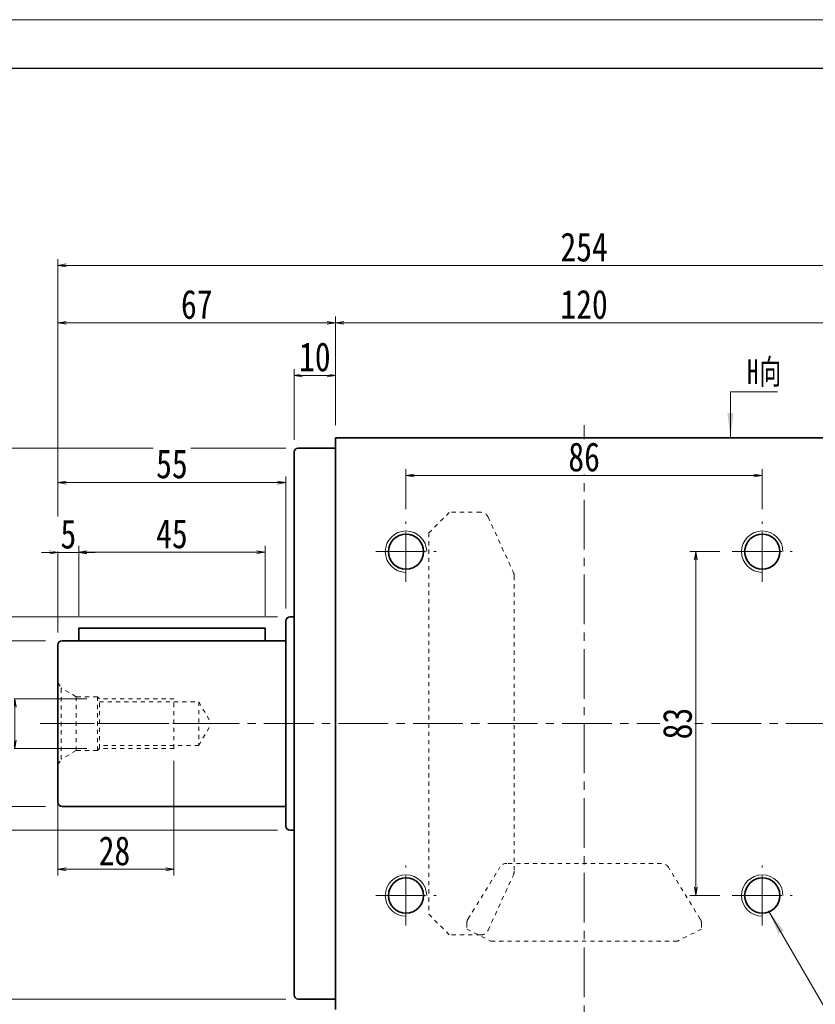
# Model space of a CAD drawing. Header units: millimetres. Extents: x -5 to 990, y 0 to 700.
# Tile 4 of 7: x 168 to 360, y 463 to 700. Entities that reach past the tile are written whole.
import ezdxf

# ---------------------------------------------------------------- set-up
doc = ezdxf.new("R2010")
doc.units = ezdxf.units.MM
doc.linetypes.add('点画线', pattern=[18, 12, -2, 2, -2])
doc.linetypes.add('虚线', pattern=[2, 1, -1])
for name, color, linetype, lineweight in [('中心线层', 1, '点画线', 18), ('图框_外框线', 7, 'Continuous', 18), ('尺寸线层', 3, 'Continuous', 18), ('粗实线层', 7, 'Continuous', 35)]:
    doc.layers.add(name, color=color, linetype=linetype, lineweight=lineweight)
doc.styles.add('宋体', font='SimSun.ttf', dxfattribs={"width": 0.8})
doc.styles.add('标准', font='txt', dxfattribs={"width": 0.667})
doc.dimstyles.new('A水平标注$0', dxfattribs={"dimtxt": 3.5, "dimasz": 2, "dimexe": 1.5, "dimexo": 3, "dimgap": 1.1, "dimtad": 1, "dimtoh": 1, "dimdec": 4, "dimdsep": 46, "dimtxsty": '宋体', "dimblk": 'OPEN', "dimcen": 3, "dimclrd": 3, "dimclre": 3, "dimclrt": 6, "dimadec": 0, "dimazin": 0, "dimtm": 1e-09, "dimtfac": 1, "dimtdec": 4, "dimtix": 1, "dimtmove": 0, "dimatfit": 3, "dimldrblk": 'OPEN', "dimfxl": 1, "dimtfill": 1, "dimtfillclr": 256, "dimlwd": 13, "dimlwe": 13, "dimarcsym": 0})
doc.dimstyles.new('D直径标注φ25', dxfattribs={"dimtxt": 3.5, "dimasz": 2, "dimexe": 1, "dimexo": 3, "dimtad": 1, "dimtoh": 1, "dimdec": 1, "dimdsep": 46, "dimtxsty": '宋体', "dimblk": 'OPEN', "dimcen": 3, "dimclrd": 3, "dimclre": 3, "dimclrt": 130, "dimadec": 0, "dimazin": 0, "dimtm": 1e-09, "dimtfac": 1, "dimtdec": 1, "dimtmove": 0, "dimatfit": 0, "dimldrblk": 'OPEN', "dimfxl": 1, "dimtfill": 1, "dimtfillclr": 256, "dimlwd": 13, "dimlwe": 13, "dimarcsym": 0})
doc.dimstyles.new('螺孔(M8-7H)', dxfattribs={"dimtxt": 3.5, "dimasz": 2, "dimexe": 1.25, "dimexo": 3, "dimtad": 1, "dimtoh": 1, "dimdec": 4, "dimdsep": 46, "dimtxsty": '宋体', "dimblk": 'OPEN', "dimcen": 3, "dimclrd": 3, "dimclre": 3, "dimclrt": 2, "dimadec": 0, "dimazin": 0, "dimtm": 1e-09, "dimtfac": 1, "dimtdec": 4, "dimtmove": 0, "dimatfit": 3, "dimldrblk": 'OPEN', "dimfxl": 1, "dimtfill": 1, "dimtfillclr": 256, "dimlwd": 9, "dimlwe": 9, "dimarcsym": 0})

# ---------------------------------------------------------------- blocks, each defined once
blk = doc.blocks.new('_Open')
at = {"color": 0, "linetype": 'ByBlock', "lineweight": -2}
for p, q in [((-1, 0.17), (0, 0)), ((-1, -0.17), (0, 0)), ((0, 0), (-1, 0))]:
    blk.add_line(p, q, dxfattribs=at)
blk = doc.blocks.new('*D10')
at = {"layer": 'Defpoints', "color": 0, "transparency": 16777216}
for p in [(363.92, 627.1), (243.92, 599.38), (363.92, 599.38)]:
    blk.add_point(p, dxfattribs=at)
at = {"layer": '尺寸线层', "color": 3, "lineweight": 13, "transparency": 16777216}
for p, q in [((243.92, 602.38), (243.92, 628.6)), ((363.92, 602.38), (363.92, 628.6)), ((245.92, 627.1), (361.92, 627.1))]:
    blk.add_line(p, q, dxfattribs=at)
at = {"layer": '尺寸线层', "color": 3, "lineweight": 13, "transparency": 16777216, "xscale": 2, "yscale": 2, "zscale": 2, "rotation": 180}
blk.add_blockref('_Open', (243.92, 627.1), dxfattribs=at)
at = {"layer": '尺寸线层', "color": 3, "lineweight": 13, "transparency": 16777216, "xscale": 2, "yscale": 2, "zscale": 2}
blk.add_blockref('_Open', (363.92, 627.1), dxfattribs=at)
at = {"layer": '尺寸线层', "color": 6, "transparency": 16777216, "insert": (303.92, 631.52), "char_height": 7, "attachment_point": 5, "style": '宋体', "bg_fill": 3, "box_fill_scale": 1.1, "bg_fill_color": 257, "bg_fill_transparency": 0}
blk.add_mtext('120', dxfattribs=at)
blk = doc.blocks.new('*D11')
at = {"layer": 'Defpoints', "color": 0, "transparency": 16777216}
for p in [(233.92, 614.43), (243.92, 599.38), (233.92, 595.88)]:
    blk.add_point(p, dxfattribs=at)
at = {"layer": '尺寸线层', "color": 3, "lineweight": 13, "transparency": 16777216}
for p, q in [((233.92, 598.88), (233.92, 615.93)), ((243.92, 602.38), (243.92, 615.93)), ((241.92, 614.43), (235.92, 614.43))]:
    blk.add_line(p, q, dxfattribs=at)
at = {"layer": '尺寸线层', "color": 3, "lineweight": 13, "transparency": 16777216, "xscale": 2, "yscale": 2, "zscale": 2, "rotation": 180}
blk.add_blockref('_Open', (233.92, 614.43), dxfattribs=at)
at = {"layer": '尺寸线层', "color": 3, "lineweight": 13, "transparency": 16777216, "xscale": 2, "yscale": 2, "zscale": 2}
blk.add_blockref('_Open', (243.92, 614.43), dxfattribs=at)
at = {"layer": '尺寸线层', "color": 6, "transparency": 16777216, "insert": (238.92, 618.85), "char_height": 7, "attachment_point": 5, "style": '宋体', "bg_fill": 3, "box_fill_scale": 1.1, "bg_fill_color": 257, "bg_fill_transparency": 0}
blk.add_mtext('10', dxfattribs=at)
blk = doc.blocks.new('*D13')
at = {"layer": 'Defpoints', "color": 0, "transparency": 16777216}
for p in [(430.92, 640.98), (176.92, 549.38), (430.92, 549.38)]:
    blk.add_point(p, dxfattribs=at)
at = {"layer": '尺寸线层', "color": 3, "lineweight": 13, "transparency": 16777216}
for p, q in [((176.92, 552.38), (176.92, 642.48)), ((430.92, 552.38), (430.92, 642.48)), ((178.92, 640.98), (428.92, 640.98))]:
    blk.add_line(p, q, dxfattribs=at)
at = {"layer": '尺寸线层', "color": 3, "lineweight": 13, "transparency": 16777216, "xscale": 2, "yscale": 2, "zscale": 2, "rotation": 180}
blk.add_blockref('_Open', (176.92, 640.98), dxfattribs=at)
at = {"layer": '尺寸线层', "color": 3, "lineweight": 13, "transparency": 16777216, "xscale": 2, "yscale": 2, "zscale": 2}
blk.add_blockref('_Open', (430.92, 640.98), dxfattribs=at)
at = {"layer": '尺寸线层', "color": 6, "transparency": 16777216, "insert": (303.92, 645.36), "char_height": 7, "attachment_point": 5, "style": '宋体', "bg_fill": 3, "box_fill_scale": 1.1, "bg_fill_color": 257, "bg_fill_transparency": 0}
blk.add_mtext('254', dxfattribs=at)
blk = doc.blocks.new('*D14')
at = {"layer": 'Defpoints', "color": 0, "transparency": 16777216}
for p in [(234.92, 596.88), (114.87, 463.88), (234.92, 463.88)]:
    blk.add_point(p, dxfattribs=at)
at = {"layer": '尺寸线层', "color": 3, "lineweight": 13, "transparency": 16777216}
for p, q in [((231.92, 596.88), (113.87, 596.88)), ((114.87, 594.88), (114.87, 465.88)), ((231.92, 463.88), (113.87, 463.88))]:
    blk.add_line(p, q, dxfattribs=at)
at = {"layer": '尺寸线层', "color": 3, "lineweight": 13, "transparency": 16777216, "xscale": 2, "yscale": 2, "zscale": 2}
for p, rotation in [((114.87, 596.88), 89.99999999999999), ((114.87, 463.88), 270)]:
    blk.add_blockref('_Open', p, dxfattribs=dict(at, rotation=rotation))
at = {"layer": '尺寸线层', "color": 130, "transparency": 16777216, "insert": (107.54, 531.33), "char_height": 7, "attachment_point": 5, "rotation": 90, "style": '宋体', "bg_fill": 3, "box_fill_scale": 1.1, "bg_fill_color": 257, "bg_fill_transparency": 0}
blk.add_mtext('{\\A1;\\A1;%%C133g6({\\H0.707107x;\\S-0.014^ -0.039;})}', dxfattribs=at)
blk = doc.blocks.new('*D15')
at = {"layer": 'Defpoints', "color": 0, "transparency": 16777216}
for p in [(176.92, 550.38), (176.92, 510.38)]:
    blk.add_point(p, dxfattribs=at)
at = {"layer": '尺寸线层', "color": 3, "lineweight": 13, "transparency": 16777216}
for p, q in [((173.92, 550.38), (152.91, 550.38)), ((153.91, 512.38), (153.91, 548.38)), ((173.92, 510.38), (152.91, 510.38))]:
    blk.add_line(p, q, dxfattribs=at)
at = {"layer": '尺寸线层', "color": 3, "lineweight": 13, "transparency": 16777216, "xscale": 2, "yscale": 2, "zscale": 2}
for p, rotation in [((153.91, 550.38), 90), ((153.91, 510.38), 270)]:
    blk.add_blockref('_Open', p, dxfattribs=dict(at, rotation=rotation))
at = {"layer": '尺寸线层', "color": 130, "transparency": 16777216, "insert": (146.82, 530.38), "char_height": 7, "attachment_point": 5, "rotation": 90, "style": '宋体', "bg_fill": 3, "box_fill_scale": 1.1, "bg_fill_color": 257, "bg_fill_transparency": 0}
blk.add_mtext('{\\A1;\\A1;%%C40h6({\\H0.707107x;\\S 0^ -0.016;})}', dxfattribs=at)
at = {"layer": 'Defpoints', "color": 0, "transparency": 16777216}
blk.add_point((153.91, 550.38), dxfattribs=at)
blk = doc.blocks.new('*D16')
at = {"layer": 'Defpoints', "color": 0}
for p in [(134.38, 556.13), (232.92, 556.13), (232.92, 504.63)]:
    blk.add_point(p, dxfattribs=at)
at = {"layer": '尺寸线层', "color": 3, "lineweight": 13}
for p, q in [((229.92, 556.13), (133.38, 556.13)), ((134.38, 506.63), (134.38, 554.13)), ((229.92, 504.63), (133.38, 504.63))]:
    blk.add_line(p, q, dxfattribs=at)
at = {"layer": '尺寸线层', "color": 3, "lineweight": 13, "xscale": 2, "yscale": 2, "zscale": 2}
for p, rotation in [((134.38, 556.13), 90), ((134.38, 504.63), 270)]:
    blk.add_blockref('_Open', p, dxfattribs=dict(at, rotation=rotation))
at = {"layer": '尺寸线层', "color": 130, "insert": (129.72, 530.38), "char_height": 7, "attachment_point": 5, "rotation": 90, "style": '宋体', "bg_fill": 3, "box_fill_scale": 1.1, "bg_fill_color": 257, "bg_fill_transparency": 0}
blk.add_mtext('φ51.5', dxfattribs=at)
blk = doc.blocks.new('*D19')
at = {"layer": 'Defpoints', "color": 0, "transparency": 16777216}
for p in [(260.92, 590.28), (260.92, 579.13), (346.92, 579.13)]:
    blk.add_point(p, dxfattribs=at)
at = {"layer": '尺寸线层', "color": 3, "lineweight": 13, "transparency": 16777216}
for p, q in [((260.92, 582.13), (260.92, 591.78)), ((346.92, 582.13), (346.92, 591.78)), ((344.92, 590.28), (262.92, 590.28))]:
    blk.add_line(p, q, dxfattribs=at)
at = {"layer": '尺寸线层', "color": 3, "lineweight": 13, "transparency": 16777216, "xscale": 2, "yscale": 2, "zscale": 2, "rotation": 180}
blk.add_blockref('_Open', (260.92, 590.28), dxfattribs=at)
at = {"layer": '尺寸线层', "color": 3, "lineweight": 13, "transparency": 16777216, "xscale": 2, "yscale": 2, "zscale": 2}
blk.add_blockref('_Open', (346.92, 590.28), dxfattribs=at)
at = {"layer": '尺寸线层', "color": 6, "transparency": 16777216, "insert": (303.92, 594.7), "char_height": 7, "attachment_point": 5, "style": '宋体', "bg_fill": 3, "box_fill_scale": 1.1, "bg_fill_color": 257, "bg_fill_transparency": 0}
blk.add_mtext('86', dxfattribs=at)
blk = doc.blocks.new('*X5')
at = {"layer": '尺寸线层', "linetype": 'Continuous'}
blk.add_hatch(color=0, dxfattribs=at).paths.add_polyline_path([(-1.02, -11.08), (-1.77, -5.08), (-0.27, -5.08)], flags=0)
at = {"layer": '尺寸线层', "color": 0, "linetype": 'Continuous'}
blk.add_line((-1.02, -11.08), (-1.02, 0), dxfattribs=at)
at = {"layer": '尺寸线层', "color": 0}
for p, q in [((-1.02, 0), (0, 0)), ((0, 0), (10.33, 0)), ((0, 0), (0, 0))]:
    blk.add_line(p, q, dxfattribs=at)
at = {"layer": '尺寸线层', "color": 0, "insert": (3, 1.2), "char_height": 6, "width": 14.6581, "attachment_point": 7, "line_spacing_factor": 1.15057, "style": '标准'}
blk.add_mtext('\\T1.1;H向', dxfattribs=at)
blk = doc.blocks.new('*D22')
at = {"layer": 'Defpoints', "color": 0, "transparency": 16777216}
for p in [(176.92, 627.1), (243.92, 599.38), (176.92, 549.38)]:
    blk.add_point(p, dxfattribs=at)
at = {"layer": '尺寸线层', "color": 3, "lineweight": 13, "transparency": 16777216}
for p, q in [((176.92, 552.38), (176.92, 628.6)), ((243.92, 602.38), (243.92, 628.6)), ((241.92, 627.1), (178.92, 627.1))]:
    blk.add_line(p, q, dxfattribs=at)
at = {"layer": '尺寸线层', "color": 3, "lineweight": 13, "transparency": 16777216, "xscale": 2, "yscale": 2, "zscale": 2, "rotation": 180}
blk.add_blockref('_Open', (176.92, 627.1), dxfattribs=at)
at = {"layer": '尺寸线层', "color": 3, "lineweight": 13, "transparency": 16777216, "xscale": 2, "yscale": 2, "zscale": 2}
blk.add_blockref('_Open', (243.92, 627.1), dxfattribs=at)
at = {"layer": '尺寸线层', "color": 6, "transparency": 16777216, "insert": (210.42, 631.52), "char_height": 7, "attachment_point": 5, "style": '宋体', "bg_fill": 3, "box_fill_scale": 1.1, "bg_fill_color": 257, "bg_fill_transparency": 0}
blk.add_mtext('67', dxfattribs=at)
blk = doc.blocks.new('*D23')
at = {"layer": 'Defpoints', "color": 0, "transparency": 16777216}
for p in [(339.67, 571.88), (330.9, 488.88), (339.67, 488.88)]:
    blk.add_point(p, dxfattribs=at)
at = {"layer": '尺寸线层', "color": 3, "lineweight": 13, "transparency": 16777216}
for p, q in [((336.67, 571.88), (329.4, 571.88)), ((330.9, 569.88), (330.9, 490.88)), ((336.67, 488.88), (329.4, 488.88))]:
    blk.add_line(p, q, dxfattribs=at)
at = {"layer": '尺寸线层', "color": 3, "lineweight": 13, "transparency": 16777216, "xscale": 2, "yscale": 2, "zscale": 2}
for p, rotation in [((330.9, 571.88), 90), ((330.9, 488.88), 270)]:
    blk.add_blockref('_Open', p, dxfattribs=dict(at, rotation=rotation))
at = {"layer": '尺寸线层', "color": 6, "transparency": 16777216, "insert": (326.47, 530.38), "char_height": 7, "attachment_point": 5, "rotation": 90, "style": '宋体', "bg_fill": 3, "box_fill_scale": 1.1, "bg_fill_color": 257, "bg_fill_transparency": 0}
blk.add_mtext('83', dxfattribs=at)
blk = doc.blocks.new('*D24')
at = {"layer": 'Defpoints', "color": 0}
for p in [(231.92, 588.53), (231.92, 555.13), (176.92, 549.38)]:
    blk.add_point(p, dxfattribs=at)
at = {"layer": '尺寸线层', "color": 3, "lineweight": 13}
for p, q in [((176.92, 552.38), (176.92, 590.03)), ((231.92, 558.13), (231.92, 590.03)), ((178.92, 588.53), (229.92, 588.53))]:
    blk.add_line(p, q, dxfattribs=at)
at = {"layer": '尺寸线层', "color": 3, "lineweight": 13, "xscale": 2, "yscale": 2, "zscale": 2}
for p, rotation in [((176.92, 588.53), 179.9999999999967), ((231.92, 588.53), 359.9999999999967)]:
    blk.add_blockref('_Open', p, dxfattribs=dict(at, rotation=rotation))
at = {"layer": '尺寸线层', "color": 6, "insert": (204.42, 593.03), "char_height": 7, "attachment_point": 5, "style": '宋体', "bg_fill": 3, "box_fill_scale": 1.1, "bg_fill_color": 257, "bg_fill_transparency": 0}
blk.add_mtext('55', dxfattribs=at)
blk = doc.blocks.new('*D25')
at = {"layer": 'Defpoints', "color": 0, "transparency": 16777216}
for p in [(181.92, 571.7), (181.92, 553.38), (176.92, 549.38)]:
    blk.add_point(p, dxfattribs=at)
at = {"layer": '尺寸线层', "color": 3, "lineweight": 13, "transparency": 16777216}
for p, q in [((176.92, 552.38), (176.92, 573.2)), ((181.92, 556.38), (181.92, 573.2)), ((174.92, 571.7), (172.92, 571.7)), ((176.92, 571.7), (181.92, 571.7)), ((183.92, 571.7), (185.92, 571.7))]:
    blk.add_line(p, q, dxfattribs=at)
at = {"layer": '尺寸线层', "color": 3, "lineweight": 13, "transparency": 16777216, "xscale": 2, "yscale": 2, "zscale": 2}
blk.add_blockref('_Open', (176.92, 571.7), dxfattribs=at)
at = {"layer": '尺寸线层', "color": 3, "lineweight": 13, "transparency": 16777216, "xscale": 2, "yscale": 2, "zscale": 2, "rotation": 180}
blk.add_blockref('_Open', (181.92, 571.7), dxfattribs=at)
at = {"layer": '尺寸线层', "color": 6, "transparency": 16777216, "insert": (179.42, 576.09), "char_height": 7, "attachment_point": 5, "style": '宋体', "bg_fill": 3, "box_fill_scale": 1.1, "bg_fill_color": 257, "bg_fill_transparency": 0}
blk.add_mtext('5', dxfattribs=at)
blk = doc.blocks.new('*D26')
at = {"layer": 'Defpoints', "color": 0, "transparency": 16777216}
for p in [(226.92, 571.77), (181.92, 553.38), (226.92, 553.38)]:
    blk.add_point(p, dxfattribs=at)
at = {"layer": '尺寸线层', "color": 3, "lineweight": 13, "transparency": 16777216}
for p, q in [((181.92, 556.38), (181.92, 573.27)), ((226.92, 556.38), (226.92, 573.27)), ((183.92, 571.77), (224.92, 571.77))]:
    blk.add_line(p, q, dxfattribs=at)
at = {"layer": '尺寸线层', "color": 3, "lineweight": 13, "transparency": 16777216, "xscale": 2, "yscale": 2, "zscale": 2, "rotation": 180}
blk.add_blockref('_Open', (181.92, 571.77), dxfattribs=at)
at = {"layer": '尺寸线层', "color": 3, "lineweight": 13, "transparency": 16777216, "xscale": 2, "yscale": 2, "zscale": 2}
blk.add_blockref('_Open', (226.92, 571.77), dxfattribs=at)
at = {"layer": '尺寸线层', "color": 6, "transparency": 16777216, "insert": (204.42, 576.15), "char_height": 7, "attachment_point": 5, "style": '宋体', "bg_fill": 3, "box_fill_scale": 1.1, "bg_fill_color": 257, "bg_fill_transparency": 0}
blk.add_mtext('45', dxfattribs=at)
blk = doc.blocks.new('*D27')
at = {"layer": 'Defpoints', "color": 0, "transparency": 16777216}
for p in [(186.92, 536.38), (166.5, 524.38), (186.92, 524.38)]:
    blk.add_point(p, dxfattribs=at)
at = {"layer": '尺寸线层', "color": 3, "lineweight": 9, "transparency": 16777216}
for p, q in [((183.92, 536.38), (165.25, 536.38)), ((166.5, 534.38), (166.5, 526.38)), ((183.92, 524.38), (165.25, 524.38))]:
    blk.add_line(p, q, dxfattribs=at)
at = {"layer": '尺寸线层', "color": 3, "lineweight": 9, "transparency": 16777216, "xscale": 2, "yscale": 2, "zscale": 2}
for p, rotation in [((166.5, 536.38), 90), ((166.5, 524.38), 270)]:
    blk.add_blockref('_Open', p, dxfattribs=dict(at, rotation=rotation))
at = {"layer": '尺寸线层', "color": 2, "transparency": 16777216, "insert": (162.1, 530.38), "char_height": 7, "attachment_point": 5, "rotation": 90, "style": '宋体', "bg_fill": 3, "box_fill_scale": 1.1, "bg_fill_color": 257, "bg_fill_transparency": 0}
blk.add_mtext('M12-7H', dxfattribs=at)
blk = doc.blocks.new('M12螺纹中心孔_3')
at = {"layer": '中心线层', "linetype": '点画线', "lineweight": 18}
blk.add_line((40.79, 0), (-3.25, 0), dxfattribs=at)
at = {"layer": '粗实线层', "color": 6, "linetype": '虚线', "lineweight": 18}
for p, q in [((0, -9.9), (0, 9.9)), ((0, 9.9), (0.74, 8.61)), ((4.4, 6.5), (0.74, 8.61)), ((0.74, -8.61), (0.74, 8.61)), ((9.5, 6.5), (4.4, 6.5)), ((4.4, -6.5), (4.4, 6.5)), ((10, 6), (9.5, 6.5)), ((9.5, -6.5), (9.5, 6.5)), ((28, 6), (10, 6)), ((10, -6), (10, 6)), ((10, 5.25), (34, 5.25)), ((28, -6), (28, 6)), ((34, 5.25), (34, -5.25)), ((34, 5.25), (37.03, 0)), ((34, -5.25), (37.03, 0)), ((4.4, -6.5), (0.74, -8.61)), ((9.5, -6.5), (4.4, -6.5)), ((10, -6), (9.5, -6.5)), ((34, -5.25), (10, -5.25)), ((28, -6), (10, -6)), ((0, -9.9), (0.74, -8.61))]:
    blk.add_line(p, q, dxfattribs=at)
blk = doc.blocks.new('*D28')
at = {"layer": 'Defpoints', "color": 0, "transparency": 16777216}
for p in [(204.92, 524.38), (176.92, 517.38), (204.92, 495.22)]:
    blk.add_point(p, dxfattribs=at)
at = {"layer": '尺寸线层', "color": 3, "lineweight": 13, "transparency": 16777216}
for p, q in [((204.92, 521.38), (204.92, 493.72)), ((176.92, 514.38), (176.92, 493.72)), ((178.92, 495.22), (202.92, 495.22))]:
    blk.add_line(p, q, dxfattribs=at)
at = {"layer": '尺寸线层', "color": 3, "lineweight": 13, "transparency": 16777216, "xscale": 2, "yscale": 2, "zscale": 2, "rotation": 180}
blk.add_blockref('_Open', (176.92, 495.22), dxfattribs=at)
at = {"layer": '尺寸线层', "color": 3, "lineweight": 13, "transparency": 16777216, "xscale": 2, "yscale": 2, "zscale": 2}
blk.add_blockref('_Open', (204.92, 495.22), dxfattribs=at)
at = {"layer": '尺寸线层', "color": 6, "transparency": 16777216, "insert": (190.56, 499.64), "char_height": 7, "attachment_point": 5, "style": '宋体', "bg_fill": 3, "box_fill_scale": 1.1, "bg_fill_color": 257, "bg_fill_transparency": 0}
blk.add_mtext('28', dxfattribs=at)

msp = doc.modelspace()

# ---------------------------------------------------------------- hatches: boundary and pattern name
at = {"layer": '尺寸线层', "linetype": 'Continuous'}
msp.add_hatch(color=0, dxfattribs=at).paths.add_polyline_path([(348.45009, 485.18127), (352.11784, 480.37398), (350.82165, 479.61906)], flags=0)

# ---------------------------------------------------------------- linework, layer by layer
at = {"color": 7, "linetype": 'Continuous', "lineweight": 15}
for centre in [(260.92188, 571.87784), (346.92188, 571.87784), (260.92188, 488.87784), (346.92188, 488.87784)]:
    msp.add_arc(centre, 5, 0, 270, dxfattribs=at)
at = {"layer": '中心线层'}
for p, q in [((303.92188, 602.37784), (303.92188, 444.37784)), ((260.92188, 564.62784), (260.92188, 579.12784)), ((346.92188, 564.62784), (346.92188, 579.12784)), ((253.67188, 571.87784), (268.17188, 571.87784)), ((339.67188, 571.87784), (354.17188, 571.87784)), ((172.64161, 530.37784), (434.17188, 530.37784)), ((260.92188, 481.62784), (260.92188, 496.12784)), ((346.92188, 481.62784), (346.92188, 496.12784)), ((253.67188, 488.87784), (268.17188, 488.87784)), ((339.67188, 488.87784), (354.17188, 488.87784))]:
    msp.add_line(p, q, dxfattribs=at)
at = {"layer": '尺寸线层', "color": 0, "linetype": 'Continuous'}
msp.add_line((348.45009, 485.18127), (377.53291, 435.24603), dxfattribs=at)
at = {"layer": '粗实线层'}
for p, q in [((243.92188, 599.37784), (363.92188, 599.37784)), ((243.92188, 599.37784), (243.92188, 461.37784)), ((234.92188, 596.87784), (243.92188, 596.87784)), ((233.92188, 464.87784), (233.92188, 595.87784)), ((232.92188, 556.12784), (233.92188, 556.12784)), ((231.92188, 505.62784), (231.92188, 555.12784)), ((233.92188, 504.62784), (232.92188, 504.62784)), ((243.92188, 463.87784), (234.92188, 463.87784))]:
    msp.add_line(p, q, dxfattribs=at)
at = {"layer": '粗实线层', "color": 6, "linetype": '虚线', "lineweight": 18}
for p, q in [((275.88812, 483.19167), (283.57281, 495.69111)), ((322.56719, 496.64363), (285.27657, 496.64363)), ((331.95564, 483.19167), (324.27095, 495.69111)), ((280.7518, 480.53633), (286.86869, 493.91733)), ((266.42188, 484.36784), (271.42188, 479.36784)), ((275.59188, 482.1442), (275.59188, 480.79653)), ((275.59188, 480.79653), (281.42188, 477.88133)), ((332.25188, 480.79653), (326.42188, 477.88133)), ((332.25188, 482.1442), (332.25188, 480.79653)), ((278.93285, 479.36784), (271.42188, 479.36784)), ((281.42188, 477.88133), (326.42188, 477.88133))]:
    msp.add_line(p, q, dxfattribs=at)
at = {"layer": '粗实线层'}
for centre in [(260.92188, 571.87784), (346.92188, 571.87784), (260.92188, 488.87784), (346.92188, 488.87784)]:
    msp.add_circle(centre, 4.25, dxfattribs=at)
for centre, start, end in [((234.92188, 595.87784), 90, 180), ((232.92188, 555.12784), 90, 180), ((232.92188, 505.62784), 180, 270), ((234.92188, 464.87784), 180, 270)]:
    msp.add_arc(centre, 1, start, end, dxfattribs=at)
at = {"layer": '粗实线层', "color": 6, "linetype": '虚线', "lineweight": 18}
for centre, start, end in [((285.27657, 494.64363), 90, 148.4166667), ((285.04973, 494.74884), 335.4333333, 0), ((322.56719, 494.64363), 31.5833333, 90), ((277.59188, 482.1442), 148.4166667, 180), ((330.25188, 482.1442), 0, 31.5833333), ((278.93285, 481.36784), 270, 335.4333333)]:
    msp.add_arc(centre, 2, start, end, dxfattribs=at)

# ---------------------------------------------------------------- next in the draw order: dimensions: what is measured, and where the dimension line sits
at = {"layer": '尺寸线层'}
dim = msp.add_linear_dim(base=(363.92188, 627.10235), p1=(243.92188, 599.37784), p2=(363.92188, 599.37784), dimstyle='A水平标注$0', override={"dimtxt": 7, "dimgap": 1, "dimblk": 'Open', "dimtfill": 1, "dimtfillclr": 256}, dxfattribs=at)
dim.commit()
dim.dimension.update_dxf_attribs({"geometry": '*D10', "text_midpoint": (303.92188, 627.10235), "dimtype": 160})

# ---------------------------------------------------------------- next in the draw order: dimensions: what is measured, and where the dimension line sits
dim = msp.add_linear_dim(base=(233.92188, 614.42576), p1=(243.92188, 599.37784), p2=(233.92188, 595.87784), dimstyle='A水平标注$0', override={"dimtxt": 7, "dimgap": 1, "dimblk": 'Open', "dimtfill": 1, "dimtfillclr": 256}, dxfattribs=at)
dim.commit()
dim.dimension.update_dxf_attribs({"geometry": '*D11', "text_midpoint": (238.92188, 614.42576), "dimtype": 160})

# ---------------------------------------------------------------- next in the draw order: dimensions: what is measured, and where the dimension line sits
dim = msp.add_linear_dim(base=(430.92188, 640.98068), p1=(176.92188, 549.37784), p2=(430.92188, 549.37784), dimstyle='A水平标注$0', override={"dimtxt": 7, "dimgap": 1, "dimblk": 'Open', "dimtfill": 1, "dimtfillclr": 256}, dxfattribs=at)
dim.commit()
dim.dimension.update_dxf_attribs({"geometry": '*D13', "text_midpoint": (303.92188, 640.98068), "dimtype": 160})

# ---------------------------------------------------------------- next in the draw order: linework, layer by layer
at = {"layer": '粗实线层', "color": 6, "linetype": '虚线', "lineweight": 18}
for p, q in [((266.42188, 576.38784), (266.42188, 484.36784)), ((287.04973, 566.00684), (287.04973, 494.74884))]:
    msp.add_line(p, q, dxfattribs=at)
msp.add_arc((285.04973, 566.00684), 2, 0, 24.5666667, dxfattribs=at)

# ---------------------------------------------------------------- next in the draw order: dimensions: what is measured, and where the dimension line sits
at = {"layer": '尺寸线层'}
dim = msp.add_linear_dim(base=(260.92188, 590.28317), p1=(346.92188, 579.12784), p2=(260.92188, 579.12784), dimstyle='A水平标注$0', override={"dimtxt": 7, "dimgap": 1, "dimblk": 'Open', "dimtfill": 1, "dimtfillclr": 256}, dxfattribs=at)
dim.commit()
dim.dimension.update_dxf_attribs({"geometry": '*D19', "text_midpoint": (303.92188, 590.28317), "dimtype": 160})
dim = msp.add_linear_dim(base=(114.86733, 463.87784), p1=(234.92188, 596.87784), p2=(234.92188, 463.87784), angle=270, text='{\\A1;\\A1;%%C133g6({\\H0.707107x;\\S-0.014^ -0.039;})}', dimstyle='D直径标注φ25', override={"dimtxt": 7, "dimgap": 1, "dimpost": 'φ<>', "dimtp": -0.014, "dimtm": 0.039, "dimtdec": 3, "dimtzin": 8}, dxfattribs=at)
dim.commit()
dim.dimension.update_dxf_attribs({"geometry": '*D14', "text_midpoint": (114.86733, 531.32992), "dimtype": 160})
dim = msp.add_linear_dim(base=(330.89601, 488.87784), p1=(339.67188, 571.87784), p2=(339.67188, 488.87784), angle=270, dimstyle='A水平标注$0', override={"dimtxt": 7, "dimgap": 1, "dimblk": 'Open', "dimtfill": 1, "dimtfillclr": 256}, dxfattribs=at)
dim.commit()
dim.dimension.update_dxf_attribs({"geometry": '*D23', "text_midpoint": (330.89601, 530.37784), "dimtype": 160})

# ---------------------------------------------------------------- next in the draw order: linework, layer by layer
at = {"layer": '粗实线层', "color": 6, "linetype": '虚线', "lineweight": 18}
for p, q in [((266.42188, 576.38784), (271.42188, 581.38784)), ((278.93285, 581.38784), (271.42188, 581.38784)), ((280.7518, 580.21934), (286.86869, 566.83834))]:
    msp.add_line(p, q, dxfattribs=at)
msp.add_arc((278.93285, 579.38784), 2, 24.5666667, 90, dxfattribs=at)

# ---------------------------------------------------------------- next in the draw order: block references
at = {"layer": '尺寸线层'}
msp.add_blockref('*X5', (340.25378, 610.4582), dxfattribs=at)

# ---------------------------------------------------------------- next in the draw order: dimensions: what is measured, and where the dimension line sits
dim = msp.add_linear_dim(base=(153.9096, 550.37784), p1=(176.92188, 510.37784), p2=(176.92188, 550.37784), angle=90, text='{\\A1;\\A1;%%C40h6({\\H0.707107x;\\S 0^ -0.016;})}', dimstyle='D直径标注φ25', override={"dimtxt": 7, "dimgap": 1, "dimpost": 'φ<>', "dimtp": 0, "dimtm": 0.016, "dimtdec": 3, "dimtzin": 8}, dxfattribs=at)
dim.commit()
dim.dimension.update_dxf_attribs({"geometry": '*D15', "text_midpoint": (153.9096, 530.37784), "dimtype": 160})

# ---------------------------------------------------------------- next in the draw order: dimensions: what is measured, and where the dimension line sits
dim = msp.add_linear_dim(base=(134.37575, 556.12784), p1=(232.92188, 504.62784), p2=(232.92188, 556.12784), angle=90, dimstyle='D直径标注φ25', override={"dimtxt": 7, "dimgap": 1, "dimpost": 'φ<>'}, dxfattribs=at)
dim.commit()
dim.dimension.update_dxf_attribs({"geometry": '*D16', "text_midpoint": (134.37575, 530.37784), "dimtype": 160})

# ---------------------------------------------------------------- next in the draw order: linework, layer by layer
at = {"layer": '粗实线层'}
msp.add_line((177.92188, 510.37784), (231.92188, 510.37784), dxfattribs=at)
msp.add_arc((177.92188, 511.37784), 1, 180, 270, dxfattribs=at)

# ---------------------------------------------------------------- next in the draw order: dimensions: what is measured, and where the dimension line sits
at = {"layer": '尺寸线层'}
dim = msp.add_linear_dim(base=(176.92188, 627.10235), p1=(243.92188, 599.37784), p2=(176.92188, 549.37784), dimstyle='A水平标注$0', override={"dimtxt": 7, "dimgap": 1, "dimblk": 'Open', "dimtfill": 1, "dimtfillclr": 256}, dxfattribs=at)
dim.commit()
dim.dimension.update_dxf_attribs({"geometry": '*D22', "text_midpoint": (210.42188, 627.10235), "dimtype": 160})

# ---------------------------------------------------------------- next in the draw order: linework, layer by layer
at = {"layer": '粗实线层'}
for p, q in [((181.92188, 553.37784), (181.92188, 550.37784)), ((181.92188, 553.37784), (226.92188, 553.37784)), ((226.92188, 553.37784), (226.92188, 550.37784)), ((176.92188, 549.37784), (176.92188, 511.37784)), ((231.92188, 550.37784), (177.92188, 550.37784))]:
    msp.add_line(p, q, dxfattribs=at)
msp.add_arc((177.92188, 549.37784), 1, 89.9999999, 179.9999999, dxfattribs=at)

# ---------------------------------------------------------------- next in the draw order: dimensions: what is measured, and where the dimension line sits
at = {"layer": '尺寸线层'}
dim = msp.add_linear_dim(base=(231.92188, 588.53001), p1=(176.92188, 549.37784), p2=(231.92188, 555.12784), dimstyle='A水平标注$0', override={"dimtxt": 7, "dimgap": 1, "dimblk": 'Open', "dimtfill": 1, "dimtfillclr": 256}, dxfattribs=at)
dim.commit()
dim.dimension.update_dxf_attribs({"geometry": '*D24', "text_midpoint": (204.42188, 588.53001), "dimtype": 160})

# ---------------------------------------------------------------- next in the draw order: dimensions: what is measured, and where the dimension line sits
dim = msp.add_linear_dim(base=(181.92188, 571.70251), p1=(176.92188, 549.37784), p2=(181.92188, 553.37784), dimstyle='A水平标注$0', override={"dimtxt": 7, "dimgap": 1, "dimblk": 'Open', "dimtfill": 1, "dimtfillclr": 256}, dxfattribs=at)
dim.commit()
dim.dimension.update_dxf_attribs({"geometry": '*D25', "text_midpoint": (179.42188, 571.70251), "dimtype": 160})

# ---------------------------------------------------------------- next in the draw order: dimensions: what is measured, and where the dimension line sits
dim = msp.add_linear_dim(base=(226.92188, 571.76738), p1=(181.92188, 553.37784), p2=(226.92188, 553.37784), dimstyle='A水平标注$0', override={"dimtxt": 7, "dimgap": 1, "dimblk": 'Open', "dimtfill": 1, "dimtfillclr": 256}, dxfattribs=at)
dim.commit()
dim.dimension.update_dxf_attribs({"geometry": '*D26', "text_midpoint": (204.42188, 571.76738), "dimtype": 160})
dim = msp.add_linear_dim(base=(166.49785, 524.37784), p1=(186.92188, 536.37784), p2=(186.92188, 524.37784), angle=270, dimstyle='螺孔(M8-7H)', override={"dimtxt": 7, "dimgap": 1, "dimpost": 'M<>-7H'}, dxfattribs=at)
dim.commit()
dim.dimension.update_dxf_attribs({"geometry": '*D27', "text_midpoint": (166.49785, 530.37784), "dimtype": 160})

# ---------------------------------------------------------------- next in the draw order: block references
at = {"layer": '粗实线层'}
msp.add_blockref('M12螺纹中心孔_3', (176.92188, 530.37784), dxfattribs=at)

# ---------------------------------------------------------------- next in the draw order: dimensions: what is measured, and where the dimension line sits
at = {"layer": '尺寸线层'}
dim = msp.add_linear_dim(base=(204.92188, 495.22182), p1=(176.92188, 517.37784), p2=(204.92188, 524.37784), dimstyle='A水平标注$0', override={"dimtxt": 7, "dimgap": 1, "dimblk": 'Open', "dimtfill": 1, "dimtfillclr": 256}, dxfattribs=at)
dim.commit()
dim.dimension.update_dxf_attribs({"geometry": '*D28', "text_midpoint": (190.55725, 495.22182), "dimtype": 160})

# ---------------------------------------------------------------- next in the draw order: linework, layer by layer
at = {"layer": '图框_外框线', "color": 3}
msp.add_lwpolyline([(0, 0), (990.28344, 0), (990.28344, 700.27186), (0, 700.27186)], close=True, dxfattribs=at)
at = {"layer": '图框_外框线', "color": 3, "lineweight": 25}
msp.add_lwpolyline([(58.94544, 11.78909), (978.49435, 11.78909), (978.49435, 688.48277), (58.94544, 688.48277)], close=True, dxfattribs=at)

doc.saveas('drawing.dxf')
